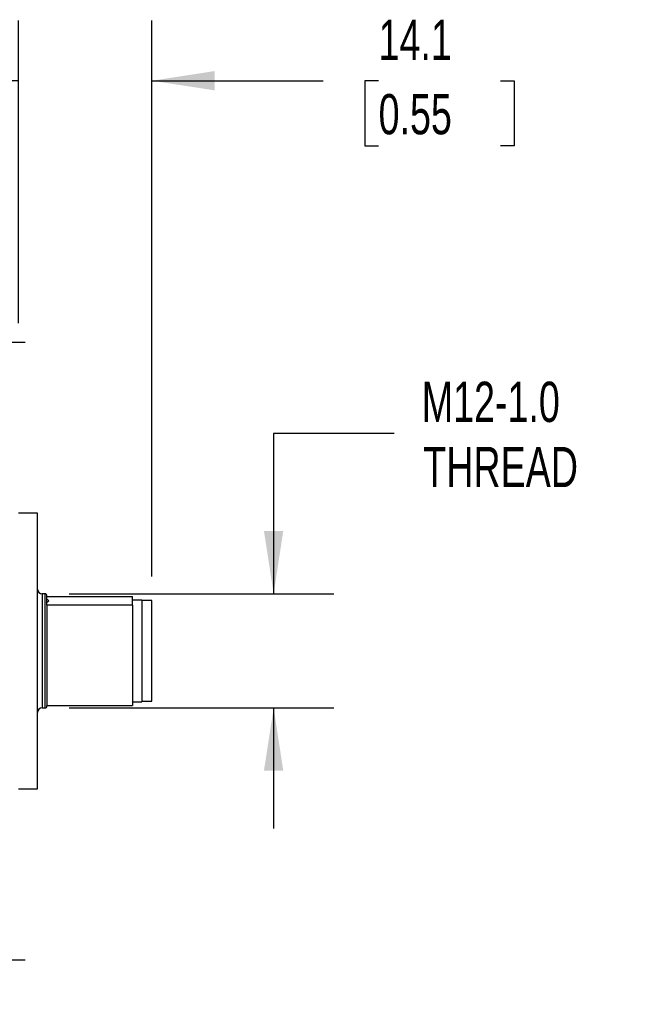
# Model space of a CAD drawing. Header units: millimetres. Extents: x 13 to 546, y 13 to 419.
# Tile 6 of 10: x 142 to 206, y 129 to 233. Entities that reach past the tile are written whole.
import ezdxf

# ---------------------------------------------------------------- set-up
doc = ezdxf.new("R2010")
doc.units = ezdxf.units.MM
doc.header["$LTSCALE"] = 2
doc.linetypes.add('SLD-Center', pattern=[19.05, 15.24, -1.27, 1.27, -1.27])
doc.linetypes.add('SLD-Solid', pattern=[0])
doc.layers.add('CENTER', color=40, linetype='SLD-Center')
doc.layers.add('DIMENSIONS', color=140, linetype='SLD-Solid', lineweight=25)
doc.styles.add('SLDTEXTSTYLE0', font='TXT', dxfattribs={"width": 0.7})
doc.dimstyles.new('SLDDIMSTYLE2', dxfattribs={"dimtxt": 4.316016, "dimasz": 6.604, "dimexe": 0, "dimexo": 0.0625, "dimgap": 1.079004, "dimtad": 0, "dimtih": 1, "dimtoh": 1, "dimrnd": 1e-09, "dimzin": 12, "dimdsep": 46, "dimtxsty": 'SLDTEXTSTYLE0', "dimsah": 1, "dimcen": 0.09, "dimadec": 0, "dimazin": 3, "dimtfac": 1, "dimtmove": 0, "dimatfit": 0, "dimfxl": 0, "dimfrac": 2, "dimtolj": 1, "dimtzin": 12, "dimarcsym": 0})

# ---------------------------------------------------------------- blocks, each defined once
blk = doc.blocks.new('_D_2')
at = {"layer": 'DIMENSIONS'}
for p, q in [((181.16, 189.33), (168.46, 189.33)), ((168.46, 189.33), (168.46, 172.47)), ((146.93, 172.47), (174.81, 172.47)), ((146.93, 160.47), (174.81, 160.47)), ((168.46, 160.47), (168.46, 147.77))]:
    blk.add_line(p, q, dxfattribs=at)
for points in [[(168.46, 172.47), (169.47, 179.08), (167.44, 179.08)], [(168.46, 160.47), (167.44, 153.87), (169.47, 153.87)]]:
    blk.add_solid(points, dxfattribs=at)
at = {"layer": 'DIMENSIONS', "char_height": 4.233, "attachment_point": 1, "style": 'SLDTEXTSTYLE0'}
for s, insert in [('M12-1.0', (184.05, 194.79)), ('THREAD', (184.21, 187.93))]:
    blk.add_mtext(s, dxfattribs=dict(at, insert=insert))
blk = doc.blocks.new('_D_3')
at = {"layer": 'DIMENSIONS'}
for p, q in [((141.59, 200.96), (141.59, 232.81)), ((155.64, 174.31), (155.64, 232.81)), ((141.59, 226.46), (128.89, 226.46)), ((155.64, 226.46), (173.66, 226.46)), ((179.51, 226.46), (178.06, 226.46)), ((178.06, 226.46), (178.06, 219.6)), ((192.34, 226.46), (193.78, 226.46)), ((193.78, 226.46), (193.78, 219.6)), ((178.06, 219.6), (179.51, 219.6)), ((193.78, 219.6), (192.34, 219.6))]:
    blk.add_line(p, q, dxfattribs=at)
for points in [[(141.59, 226.46), (134.99, 227.48), (134.99, 225.45)], [(155.64, 226.46), (162.25, 225.45), (162.25, 227.48)]]:
    blk.add_solid(points, dxfattribs=at)
at = {"layer": 'DIMENSIONS', "char_height": 4.233, "attachment_point": 1, "style": 'SLDTEXTSTYLE0'}
for s, insert in [('14.1', (179.51, 232.89)), ('0.55', (179.51, 225.06))]:
    blk.add_mtext(s, dxfattribs=dict(at, insert=insert))
blk = doc.blocks.new('SW_CENTERMARKSYMBOL_0')
at = {"layer": 'CENTER', "color": 0}
for p, q in [((0, 2.54), (0, 4.69)), ((0, 0), (0, 2.54)), ((-2.54, 0), (-4.69, 0)), ((0, 0), (-2.54, 0)), ((0, 0), (0, -2.54)), ((0, 0), (2.54, 0)), ((2.54, 0), (4.69, 0)), ((0, -2.54), (0, -4.69))]:
    blk.add_line(p, q, dxfattribs=at)
blk = doc.blocks.new('SW_CENTERMARKSYMBOL_3')
at = {"layer": 'CENTER', "color": 0}
for p, q in [((0, 2.54), (0, 4.69)), ((0, 0), (0, 2.54)), ((-2.54, 0), (-4.69, 0)), ((0, 0), (-2.54, 0)), ((0, 0), (0, -2.54)), ((0, 0), (2.54, 0)), ((2.54, 0), (4.69, 0)), ((0, -2.54), (0, -4.69))]:
    blk.add_line(p, q, dxfattribs=at)

msp = doc.modelspace()

# ---------------------------------------------------------------- linework, layer by layer
for p, q in [((143.593, 180.971), (141.593, 180.971)), ((143.593, 164.02), (143.593, 180.971)), ((144.393, 172.471), (144.093, 172.471)), ((144.093, 172.471), (144.093, 160.471)), ((144.393, 160.471), (144.393, 172.471)), ((144.593, 172.203), (153.593, 172.203)), ((153.593, 171.744), (153.593, 172.203)), ((144.593, 171.285), (144.593, 171.366)), ((144.593, 171.285), (144.593, 160.739)), ((153.593, 171.285), (144.593, 171.285)), ((154.593, 171.821), (153.593, 171.821)), ((153.593, 171.285), (153.593, 171.744)), ((153.593, 171.285), (153.593, 160.739)), ((154.593, 171.821), (154.593, 161.121)), ((155.643, 171.771), (154.593, 171.771)), ((155.643, 161.171), (155.643, 171.771)), ((143.593, 151.971), (143.593, 164.02)), ((144.593, 160.739), (153.593, 160.739)), ((153.593, 161.121), (154.593, 161.121)), ((154.593, 161.171), (155.643, 161.171)), ((144.093, 160.471), (144.393, 160.471)), ((141.593, 151.971), (143.593, 151.971))]:
    msp.add_line(p, q)
for centre, radius, start, end in [((144.093, 172.971), 0.5, 180, 270), ((144.393, 172.271), 0.2, 0, 90), ((144.393, 160.671), 0.2, 270, 0), ((144.093, 159.971), 0.5, 90, 180)]:
    msp.add_arc(centre, radius, start, end)
for points, knots in [([(144.593, 171.366), (144.593, 171.386), (144.593, 171.605), (144.593, 171.936), (144.593, 172.223), (144.593, 172.251), (144.593, 172.265)], [0, 0, 0, 0, 0.034555, 0.3767734, 0.6996515, 1, 1, 1, 1]), ([(144.593, 171.495), (144.593, 171.537), (144.623, 171.579), (144.698, 171.662), (144.746, 171.703), (144.793, 171.744)], [0, 0, 0, 0, 0.5, 0.5, 1, 1, 1, 1]), ([(144.793, 171.744), (144.792, 171.745), (144.757, 171.776), (144.695, 171.827), (144.655, 171.878), (144.638, 171.899)], [0, 0, 0, 0, 0.0157153, 0.5947304, 1, 1, 1, 1])]:
    msp.add_open_spline(points, degree=3, knots=knots)

# ---------------------------------------------------------------- block references
at = {"layer": 'CENTER'}
for name, p in [('SW_CENTERMARKSYMBOL_0', (137.593, 198.971)), ('SW_CENTERMARKSYMBOL_3', (137.593, 133.971))]:
    msp.add_blockref(name, p, dxfattribs=at)

# ---------------------------------------------------------------- dimensions: what is measured, and where the dimension line sits
at = {"layer": 'DIMENSIONS'}
dim = msp.add_linear_dim(base=(155.643, 226.462), p1=(141.593, 198.418), p2=(155.643, 171.771), dimstyle='SLDDIMSTYLE2', dxfattribs=at)
dim.commit()
dim.dimension.update_dxf_attribs({"geometry": '_D_3', "text_midpoint": (185.923, 226.462), "dimtype": 160})
dim = msp.add_linear_dim(base=(168.458, 172.471), p1=(144.393, 160.471), p2=(144.393, 172.471), angle=90, text='M12-1.0\\PTHREAD', dimstyle='SLDDIMSTYLE2', dxfattribs=at)
dim.commit()
dim.dimension.update_dxf_attribs({"geometry": '_D_2', "text_midpoint": (168.458, 189.33), "dimtype": 160})

doc.saveas('drawing.dxf')
